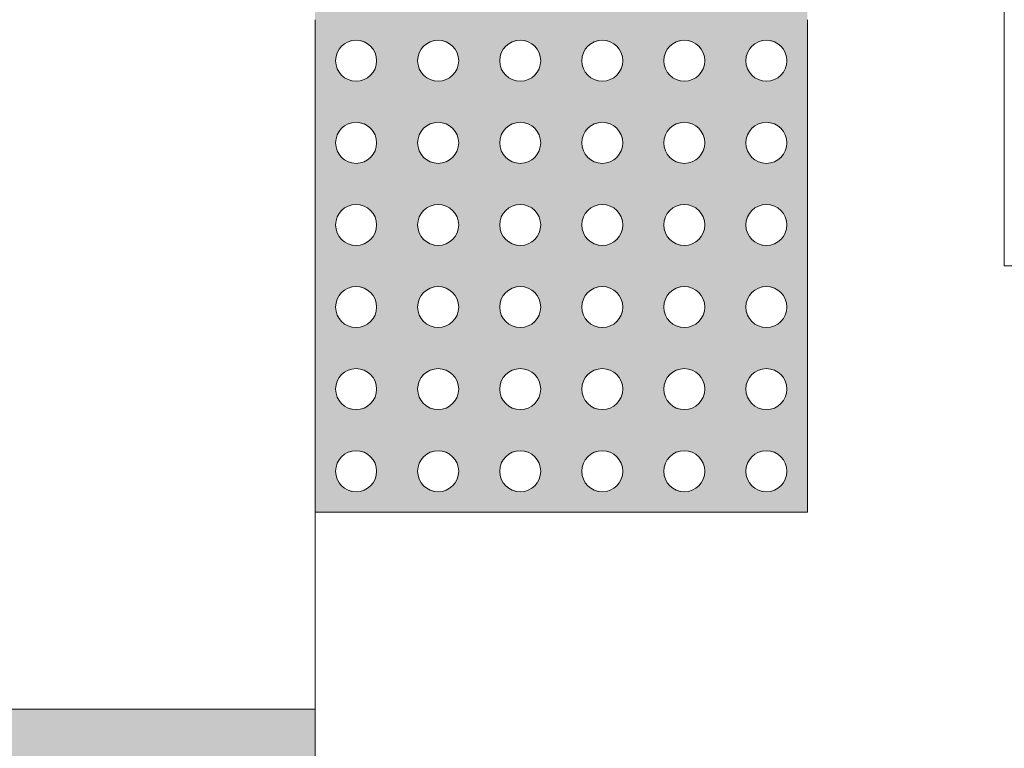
# Model space of a CAD drawing. Header units: metres. Extents: x -15 to 9.9, y -29.4 to -7.5.
# Tile 22 of 59: x 5.856 to 6.356, y -23.895 to -23.525. Entities that reach past the tile are written whole.
import ezdxf

# ---------------------------------------------------------------- set-up
doc = ezdxf.new("R2010")
doc.units = ezdxf.units.M
doc.linetypes.add('Traço ponto', pattern=[0.015875, 0.00635, -0.004763, 0, -0.004763])
for name, color, linetype, lineweight in [('A-ANNO-DIMS', 7, 'Continuous', 9), ('A-ANNO-DIMS-90', 7, 'Continuous', 9), ('A-DETL-GENF', 7, 'Continuous', 5), ('A-FLOR', 7, 'Continuous', 5), ('A-FLOR-PATT', 7, 'Continuous', 5)]:
    doc.layers.add(name, color=color, linetype=linetype, lineweight=lineweight)
doc.layers.add('A-DETL', color=7, linetype='Continuous', lineweight=5, true_color=0x00a600)
doc.styles.add('Arial', font='arial.ttf', dxfattribs={"height": 0.135})
doc.dimstyles.new('Com_linha__ref__contínua__-_Cor_Vermelha_Arial_1_5mm', dxfattribs={"dimscale": 0.3048, "dimtxt": 0.137735, "dimasz": 0.590551, "dimexe": 0.442913, "dimexo": 0.442913, "dimgap": 0.044291, "dimtad": 1, "dimrnd": 0.01, "dimzin": 0, "dimdsep": 46, "dimtxsty": 'Arial', "dimblk1": 'OBLIQUE', "dimblk2": 'OBLIQUE', "dimsah": 1, "dimcen": 0.09, "dimdle": 0.442913, "dimazin": 0, "dimtfac": 1, "dimtdec": 4, "dimtix": 1, "dimtmove": 0, "dimatfit": 3, "dimfxl": 1, "dimtvp": 1, "dimtolj": 1, "dimtzin": 0, "dimarcsym": 2})

# ---------------------------------------------------------------- blocks, each defined once
blk = doc.blocks.new('DIMBLOCK64-PLANTA DE COBERTURA')
at = {"layer": 'A-ANNO-DIMS-90', "color": 242, "true_color": 0xbd2b2e, "transparency": 16777216}
for p, q in [((0.50641, -26.61136), (0.50641, -22.81004)), ((6.00641, -26.61136), (6.00641, -26.47636)), ((0.50641, -26.61136), (0.59641, -26.52136)), ((6.00641, -26.61136), (6.09641, -26.52136)), ((0.50641, -26.61136), (0.41641, -26.70136)), ((0.50641, -26.61136), (6.14141, -26.61136)), ((0.50641, -26.61136), (0.50641, -26.74636)), ((6.00641, -26.61136), (5.91641, -26.70136)), ((6.00641, -26.61136), (6.00641, -26.61908))]:
    blk.add_line(p, q, dxfattribs=at)
at = {"layer": 'A-ANNO-DIMS-90', "color": 0, "transparency": 16777216, "insert": (3.07418, -26.4226), "char_height": 0.135, "width": 0.4373617, "attachment_point": 1, "line_spacing_factor": 0.941778, "style": 'Arial'}
blk.add_mtext('5,50', dxfattribs=at)
blk = doc.blocks.new('_Oblique')
at = {"color": 0, "linetype": 'ByBlock', "lineweight": -2}
blk.add_line((-0.5, -0.5), (0.5, 0.5), dxfattribs=at)

msp = doc.modelspace()

# ---------------------------------------------------------------- hatches: boundary and pattern name
at = {"layer": 'A-DETL-GENF', "true_color": 0xffffff}
h = msp.add_hatch(color=7, dxfattribs=at)
h.paths.add_polyline_path([(6.04258, -23.52504), (6.25641, -23.52504), (6.25641, -23.27504), (6.00641, -23.27504), (6.00641, -23.52504), (6.03245, -23.52504)])
h.paths.add_polyline_path([(6.06891, -23.51462), (6.0637, -23.51323), (6.05989, -23.50942), (6.0585, -23.50421), (6.05989, -23.499), (6.0637, -23.49519), (6.06891, -23.49379), (6.07412, -23.49519), (6.07793, -23.499), (6.07933, -23.50421), (6.07793, -23.50942), (6.07412, -23.51323), (6.07161, -23.51427)])
h.paths.add_polyline_path([(6.15225, -23.51462), (6.14704, -23.51323), (6.14322, -23.50942), (6.14183, -23.50421), (6.14322, -23.499), (6.14704, -23.49519), (6.15225, -23.49379), (6.15745, -23.49519), (6.16127, -23.499), (6.16266, -23.50421), (6.16127, -23.50942), (6.15745, -23.51323), (6.15494, -23.51427)])
h.paths.add_polyline_path([(6.11058, -23.51462), (6.10537, -23.51323), (6.10156, -23.50942), (6.10016, -23.50421), (6.10156, -23.499), (6.10537, -23.49519), (6.11058, -23.49379), (6.11579, -23.49519), (6.1196, -23.499), (6.121, -23.50421), (6.1196, -23.50942), (6.11579, -23.51323), (6.11327, -23.51427)])
h.paths.add_polyline_path([(6.23558, -23.51462), (6.23037, -23.51323), (6.22656, -23.50942), (6.22516, -23.50421), (6.22656, -23.499), (6.23037, -23.49519), (6.23558, -23.49379), (6.24079, -23.49519), (6.2446, -23.499), (6.246, -23.50421), (6.2446, -23.50942), (6.24079, -23.51323), (6.23827, -23.51427)])
h.paths.add_polyline_path([(6.19391, -23.51462), (6.1887, -23.51323), (6.18489, -23.50942), (6.1835, -23.50421), (6.18489, -23.499), (6.1887, -23.49519), (6.19391, -23.49379), (6.19912, -23.49519), (6.20293, -23.499), (6.20433, -23.50421), (6.20293, -23.50942), (6.19912, -23.51323), (6.19661, -23.51427)])
h.paths.add_polyline_path([(6.02725, -23.51462), (6.02204, -23.51323), (6.01822, -23.50942), (6.01683, -23.50421), (6.01822, -23.499), (6.02204, -23.49519), (6.02725, -23.49379), (6.03245, -23.49519), (6.03627, -23.499), (6.03766, -23.50421), (6.03627, -23.50942), (6.03245, -23.51323), (6.02994, -23.51427)])
h.paths.add_polyline_path([(6.19391, -23.47296), (6.1887, -23.47156), (6.18489, -23.46775), (6.1835, -23.46254), (6.18489, -23.45733), (6.1887, -23.45352), (6.19391, -23.45212), (6.19912, -23.45352), (6.20293, -23.45733), (6.20433, -23.46254), (6.20293, -23.46775), (6.19912, -23.47156), (6.19661, -23.4726)])
h.paths.add_polyline_path([(6.06891, -23.47296), (6.0637, -23.47156), (6.05989, -23.46775), (6.0585, -23.46254), (6.05989, -23.45733), (6.0637, -23.45352), (6.06891, -23.45212), (6.07412, -23.45352), (6.07793, -23.45733), (6.07933, -23.46254), (6.07793, -23.46775), (6.07412, -23.47156), (6.07161, -23.4726)])
h.paths.add_polyline_path([(6.15225, -23.47296), (6.14704, -23.47156), (6.14322, -23.46775), (6.14183, -23.46254), (6.14322, -23.45733), (6.14704, -23.45352), (6.15225, -23.45212), (6.15745, -23.45352), (6.16127, -23.45733), (6.16266, -23.46254), (6.16127, -23.46775), (6.15745, -23.47156), (6.15494, -23.4726)])
h.paths.add_polyline_path([(6.11058, -23.47296), (6.10537, -23.47156), (6.10156, -23.46775), (6.10016, -23.46254), (6.10156, -23.45733), (6.10537, -23.45352), (6.11058, -23.45212), (6.11579, -23.45352), (6.1196, -23.45733), (6.121, -23.46254), (6.1196, -23.46775), (6.11579, -23.47156), (6.11327, -23.4726)])
h.paths.add_polyline_path([(6.23558, -23.47296), (6.23037, -23.47156), (6.22656, -23.46775), (6.22516, -23.46254), (6.22656, -23.45733), (6.23037, -23.45352), (6.23558, -23.45212), (6.24079, -23.45352), (6.2446, -23.45733), (6.246, -23.46254), (6.2446, -23.46775), (6.24079, -23.47156), (6.23827, -23.4726)])
h.paths.add_polyline_path([(6.02725, -23.47296), (6.02204, -23.47156), (6.01822, -23.46775), (6.01683, -23.46254), (6.01822, -23.45733), (6.02204, -23.45352), (6.02725, -23.45212), (6.03245, -23.45352), (6.03627, -23.45733), (6.03766, -23.46254), (6.03627, -23.46775), (6.03245, -23.47156), (6.02994, -23.4726)])
h.paths.add_polyline_path([(6.15225, -23.43129), (6.14704, -23.4299), (6.14322, -23.42608), (6.14183, -23.42087), (6.14322, -23.41567), (6.14704, -23.41185), (6.15225, -23.41046), (6.15745, -23.41185), (6.16127, -23.41567), (6.16266, -23.42087), (6.16127, -23.42608), (6.15745, -23.4299), (6.15494, -23.43094)])
h.paths.add_polyline_path([(6.19391, -23.43129), (6.1887, -23.4299), (6.18489, -23.42608), (6.1835, -23.42087), (6.18489, -23.41567), (6.1887, -23.41185), (6.19391, -23.41046), (6.19912, -23.41185), (6.20293, -23.41567), (6.20433, -23.42087), (6.20293, -23.42608), (6.19912, -23.4299), (6.19661, -23.43094)])
h.paths.add_polyline_path([(6.23558, -23.43129), (6.23037, -23.4299), (6.22656, -23.42608), (6.22516, -23.42087), (6.22656, -23.41567), (6.23037, -23.41185), (6.23558, -23.41046), (6.24079, -23.41185), (6.2446, -23.41567), (6.246, -23.42087), (6.2446, -23.42608), (6.24079, -23.4299), (6.23827, -23.43094)])
h.paths.add_polyline_path([(6.02725, -23.43129), (6.02204, -23.4299), (6.01822, -23.42608), (6.01683, -23.42087), (6.01822, -23.41567), (6.02204, -23.41185), (6.02725, -23.41046), (6.03245, -23.41185), (6.03627, -23.41567), (6.03766, -23.42087), (6.03627, -23.42608), (6.03245, -23.4299), (6.02994, -23.43094)])
h.paths.add_polyline_path([(6.11058, -23.43129), (6.10537, -23.4299), (6.10156, -23.42608), (6.10016, -23.42087), (6.10156, -23.41567), (6.10537, -23.41185), (6.11058, -23.41046), (6.11579, -23.41185), (6.1196, -23.41567), (6.121, -23.42087), (6.1196, -23.42608), (6.11579, -23.4299), (6.11327, -23.43094)])
h.paths.add_polyline_path([(6.06891, -23.43129), (6.0637, -23.4299), (6.05989, -23.42608), (6.0585, -23.42087), (6.05989, -23.41567), (6.0637, -23.41185), (6.06891, -23.41046), (6.07412, -23.41185), (6.07793, -23.41567), (6.07933, -23.42087), (6.07793, -23.42608), (6.07412, -23.4299), (6.07161, -23.43094)])
h.paths.add_polyline_path([(6.02725, -23.38962), (6.02204, -23.38823), (6.01822, -23.38442), (6.01683, -23.37921), (6.01822, -23.374), (6.02204, -23.37019), (6.02725, -23.36879), (6.03245, -23.37019), (6.03627, -23.374), (6.03766, -23.37921), (6.03627, -23.38442), (6.03245, -23.38823), (6.02994, -23.38927)])
h.paths.add_polyline_path([(6.06891, -23.38962), (6.0637, -23.38823), (6.05989, -23.38442), (6.0585, -23.37921), (6.05989, -23.374), (6.0637, -23.37019), (6.06891, -23.36879), (6.07412, -23.37019), (6.07793, -23.374), (6.07933, -23.37921), (6.07793, -23.38442), (6.07412, -23.38823), (6.07161, -23.38927)])
h.paths.add_polyline_path([(6.23558, -23.38962), (6.23037, -23.38823), (6.22656, -23.38442), (6.22516, -23.37921), (6.22656, -23.374), (6.23037, -23.37019), (6.23558, -23.36879), (6.24079, -23.37019), (6.2446, -23.374), (6.246, -23.37921), (6.2446, -23.38442), (6.24079, -23.38823), (6.23827, -23.38927)])
h.paths.add_polyline_path([(6.11058, -23.38962), (6.10537, -23.38823), (6.10156, -23.38442), (6.10016, -23.37921), (6.10156, -23.374), (6.10537, -23.37019), (6.11058, -23.36879), (6.11579, -23.37019), (6.1196, -23.374), (6.121, -23.37921), (6.1196, -23.38442), (6.11579, -23.38823), (6.11327, -23.38927)])
h.paths.add_polyline_path([(6.19391, -23.38962), (6.1887, -23.38823), (6.18489, -23.38442), (6.1835, -23.37921), (6.18489, -23.374), (6.1887, -23.37019), (6.19391, -23.36879), (6.19912, -23.37019), (6.20293, -23.374), (6.20433, -23.37921), (6.20293, -23.38442), (6.19912, -23.38823), (6.19661, -23.38927)])
h.paths.add_polyline_path([(6.15225, -23.38962), (6.14704, -23.38823), (6.14322, -23.38442), (6.14183, -23.37921), (6.14322, -23.374), (6.14704, -23.37019), (6.15225, -23.36879), (6.15745, -23.37019), (6.16127, -23.374), (6.16266, -23.37921), (6.16127, -23.38442), (6.15745, -23.38823), (6.15494, -23.38927)])
h.paths.add_polyline_path([(6.19391, -23.34796), (6.1887, -23.34656), (6.18489, -23.34275), (6.1835, -23.33754), (6.18489, -23.33233), (6.18919, -23.32832), (6.19391, -23.32712), (6.19912, -23.32852), (6.20293, -23.33233), (6.20433, -23.33754), (6.20293, -23.34275), (6.19912, -23.34656), (6.19661, -23.3476)])
h.paths.add_polyline_path([(6.15225, -23.34796), (6.14704, -23.34656), (6.14322, -23.34275), (6.14183, -23.33754), (6.14322, -23.33233), (6.14753, -23.32832), (6.15225, -23.32712), (6.15745, -23.32852), (6.16127, -23.33233), (6.16266, -23.33754), (6.16127, -23.34275), (6.15745, -23.34656), (6.15494, -23.3476)])
h.paths.add_polyline_path([(6.11058, -23.34796), (6.10537, -23.34656), (6.10156, -23.34275), (6.10016, -23.33754), (6.10156, -23.33233), (6.10586, -23.32832), (6.11058, -23.32712), (6.11579, -23.32852), (6.1196, -23.33233), (6.121, -23.33754), (6.1196, -23.34275), (6.11579, -23.34656), (6.11327, -23.3476)])
h.paths.add_polyline_path([(6.02725, -23.34796), (6.02204, -23.34656), (6.01822, -23.34275), (6.01683, -23.33754), (6.01822, -23.33233), (6.02253, -23.32832), (6.02725, -23.32712), (6.03245, -23.32852), (6.03627, -23.33233), (6.03766, -23.33754), (6.03627, -23.34275), (6.03245, -23.34656), (6.02994, -23.3476)])
h.paths.add_polyline_path([(6.23558, -23.34796), (6.23037, -23.34656), (6.22656, -23.34275), (6.22516, -23.33754), (6.22656, -23.33233), (6.23086, -23.32832), (6.23558, -23.32712), (6.24079, -23.32852), (6.2446, -23.33233), (6.246, -23.33754), (6.2446, -23.34275), (6.24079, -23.34656), (6.23827, -23.3476)])
h.paths.add_polyline_path([(6.06891, -23.34796), (6.0637, -23.34656), (6.05989, -23.34275), (6.0585, -23.33754), (6.05989, -23.33233), (6.06419, -23.32832), (6.06891, -23.32712), (6.07412, -23.32852), (6.07793, -23.33233), (6.07933, -23.33754), (6.07793, -23.34275), (6.07412, -23.34656), (6.07161, -23.3476)])
h.paths.add_polyline_path([(6.02725, -23.30629), (6.02204, -23.3049), (6.01822, -23.30108), (6.01683, -23.29587), (6.01822, -23.29067), (6.02204, -23.28685), (6.02725, -23.28546), (6.03245, -23.28685), (6.03627, -23.29067), (6.03766, -23.29587), (6.03627, -23.30108), (6.03245, -23.3049), (6.02994, -23.30594)])
h.paths.add_polyline_path([(6.15225, -23.30629), (6.14704, -23.3049), (6.14322, -23.30108), (6.14183, -23.29587), (6.14322, -23.29067), (6.14704, -23.28685), (6.15225, -23.28546), (6.15745, -23.28685), (6.16127, -23.29067), (6.16266, -23.29587), (6.16127, -23.30108), (6.15745, -23.3049), (6.15494, -23.30594)])
h.paths.add_polyline_path([(6.06891, -23.30629), (6.0637, -23.3049), (6.05989, -23.30108), (6.0585, -23.29587), (6.05989, -23.29067), (6.0637, -23.28685), (6.06891, -23.28546), (6.07412, -23.28685), (6.07793, -23.29067), (6.07933, -23.29587), (6.07793, -23.30108), (6.07412, -23.3049), (6.07161, -23.30594)])
h.paths.add_polyline_path([(6.11058, -23.30629), (6.10537, -23.3049), (6.10156, -23.30108), (6.10016, -23.29587), (6.10156, -23.29067), (6.10537, -23.28685), (6.11058, -23.28546), (6.11579, -23.28685), (6.1196, -23.29067), (6.121, -23.29587), (6.1196, -23.30108), (6.11579, -23.3049), (6.11327, -23.30594)])
h.paths.add_polyline_path([(6.19391, -23.30629), (6.1887, -23.3049), (6.18489, -23.30108), (6.1835, -23.29587), (6.18489, -23.29067), (6.1887, -23.28685), (6.19391, -23.28546), (6.19912, -23.28685), (6.20293, -23.29067), (6.20433, -23.29587), (6.20293, -23.30108), (6.19912, -23.3049), (6.19661, -23.30594)])
h.paths.add_polyline_path([(6.23558, -23.30629), (6.23037, -23.3049), (6.22656, -23.30108), (6.22516, -23.29587), (6.22656, -23.29067), (6.23037, -23.28685), (6.23558, -23.28546), (6.24079, -23.28685), (6.2446, -23.29067), (6.246, -23.29587), (6.2446, -23.30108), (6.24079, -23.3049), (6.23827, -23.30594)])
h = msp.add_hatch(color=7, dxfattribs=at)
h.paths.add_polyline_path([(6.03245, -23.77504), (6.25641, -23.77504), (6.25641, -23.52504), (6.00641, -23.52504), (6.00641, -23.77504), (6.02994, -23.77504)])
h.paths.add_polyline_path([(6.15225, -23.76462), (6.14704, -23.76323), (6.14322, -23.75942), (6.14183, -23.75421), (6.14322, -23.749), (6.14704, -23.74519), (6.15225, -23.74379), (6.15745, -23.74519), (6.16127, -23.749), (6.16266, -23.75421), (6.16127, -23.75942), (6.15745, -23.76323), (6.15494, -23.76427)])
h.paths.add_polyline_path([(6.19391, -23.76462), (6.1887, -23.76323), (6.18489, -23.75942), (6.1835, -23.75421), (6.18489, -23.749), (6.1887, -23.74519), (6.19391, -23.74379), (6.19912, -23.74519), (6.20297, -23.74908), (6.20433, -23.75421), (6.20293, -23.75942), (6.19912, -23.76323), (6.19661, -23.76427)])
h.paths.add_polyline_path([(6.23558, -23.76462), (6.23037, -23.76323), (6.22656, -23.75942), (6.22516, -23.75421), (6.22656, -23.749), (6.23037, -23.74519), (6.23558, -23.74379), (6.24079, -23.74519), (6.2446, -23.749), (6.246, -23.75421), (6.2446, -23.75942), (6.24079, -23.76323), (6.23827, -23.76427)])
h.paths.add_polyline_path([(6.11058, -23.76462), (6.10537, -23.76323), (6.10156, -23.75942), (6.10016, -23.75421), (6.10156, -23.749), (6.10537, -23.74519), (6.11058, -23.74379), (6.11579, -23.74519), (6.1196, -23.749), (6.121, -23.75421), (6.1196, -23.75942), (6.11579, -23.76323), (6.11327, -23.76427)])
h.paths.add_polyline_path([(6.06891, -23.76462), (6.0637, -23.76323), (6.05989, -23.75942), (6.0585, -23.75421), (6.05989, -23.749), (6.0637, -23.74519), (6.06891, -23.74379), (6.07412, -23.74519), (6.07793, -23.749), (6.07933, -23.75421), (6.07793, -23.75942), (6.07412, -23.76323), (6.07161, -23.76427)])
h.paths.add_polyline_path([(6.02725, -23.76462), (6.02204, -23.76323), (6.01822, -23.75942), (6.01683, -23.75421), (6.01822, -23.749), (6.02204, -23.74519), (6.02725, -23.74379), (6.03245, -23.74519), (6.03627, -23.749), (6.03766, -23.75421), (6.03627, -23.75942), (6.03245, -23.76323), (6.02994, -23.76427)])
h.paths.add_polyline_path([(6.11058, -23.72296), (6.10537, -23.72156), (6.10156, -23.71775), (6.10016, -23.71254), (6.10156, -23.70733), (6.10537, -23.70352), (6.11058, -23.70212), (6.11579, -23.70352), (6.1196, -23.70733), (6.121, -23.71254), (6.1196, -23.71775), (6.11579, -23.72156), (6.11327, -23.7226)])
h.paths.add_polyline_path([(6.15225, -23.72296), (6.14704, -23.72156), (6.14322, -23.71775), (6.14183, -23.71254), (6.14322, -23.70733), (6.14704, -23.70352), (6.15225, -23.70212), (6.15745, -23.70352), (6.16127, -23.70733), (6.16266, -23.71254), (6.16127, -23.71775), (6.15745, -23.72156), (6.15494, -23.7226)])
h.paths.add_polyline_path([(6.06891, -23.72296), (6.0637, -23.72156), (6.05989, -23.71775), (6.0585, -23.71254), (6.05989, -23.70733), (6.0637, -23.70352), (6.06891, -23.70212), (6.07412, -23.70352), (6.07793, -23.70733), (6.07933, -23.71254), (6.07793, -23.71775), (6.07412, -23.72156), (6.07161, -23.7226)])
h.paths.add_polyline_path([(6.19391, -23.72296), (6.1887, -23.72156), (6.18489, -23.71775), (6.1835, -23.71254), (6.18489, -23.70733), (6.1887, -23.70352), (6.19391, -23.70212), (6.19912, -23.70352), (6.20293, -23.70733), (6.20433, -23.71254), (6.20293, -23.71775), (6.19912, -23.72156), (6.19661, -23.7226)])
h.paths.add_polyline_path([(6.23558, -23.72296), (6.23037, -23.72156), (6.22656, -23.71775), (6.22516, -23.71254), (6.22656, -23.70733), (6.23037, -23.70352), (6.23558, -23.70212), (6.24079, -23.70352), (6.2446, -23.70733), (6.246, -23.71254), (6.2446, -23.71775), (6.24079, -23.72156), (6.23827, -23.7226)])
h.paths.add_polyline_path([(6.02725, -23.72296), (6.02204, -23.72156), (6.01822, -23.71775), (6.01683, -23.71254), (6.01822, -23.70733), (6.02204, -23.70352), (6.02725, -23.70212), (6.03245, -23.70352), (6.03627, -23.70733), (6.03766, -23.71254), (6.03627, -23.71775), (6.03245, -23.72156), (6.02911, -23.72271)])
h.paths.add_polyline_path([(6.15225, -23.68129), (6.14704, -23.6799), (6.14322, -23.67608), (6.14183, -23.67087), (6.14322, -23.66567), (6.14704, -23.66185), (6.15225, -23.66046), (6.15745, -23.66185), (6.16127, -23.66567), (6.16266, -23.67087), (6.16127, -23.67608), (6.15745, -23.6799), (6.15494, -23.68094)])
h.paths.add_polyline_path([(6.11058, -23.68129), (6.10537, -23.6799), (6.10156, -23.67608), (6.10016, -23.67087), (6.10156, -23.66567), (6.10537, -23.66185), (6.11058, -23.66046), (6.11579, -23.66185), (6.1196, -23.66567), (6.121, -23.67087), (6.1196, -23.67608), (6.11579, -23.6799), (6.11327, -23.68094)])
h.paths.add_polyline_path([(6.19391, -23.68129), (6.1887, -23.6799), (6.18489, -23.67608), (6.1835, -23.67087), (6.18489, -23.66567), (6.1887, -23.66185), (6.19391, -23.66046), (6.19912, -23.66185), (6.20293, -23.66567), (6.20433, -23.67087), (6.20293, -23.67608), (6.19912, -23.6799), (6.19661, -23.68094)])
h.paths.add_polyline_path([(6.06891, -23.68129), (6.0637, -23.6799), (6.05989, -23.67608), (6.0585, -23.67087), (6.05989, -23.66567), (6.0637, -23.66185), (6.06891, -23.66046), (6.07412, -23.66185), (6.07793, -23.66567), (6.07933, -23.67087), (6.07793, -23.67608), (6.07412, -23.6799), (6.07161, -23.68094)])
h.paths.add_polyline_path([(6.23558, -23.68129), (6.23037, -23.6799), (6.22656, -23.67608), (6.22516, -23.67087), (6.22656, -23.66567), (6.23037, -23.66185), (6.23558, -23.66046), (6.24079, -23.66185), (6.2446, -23.66567), (6.246, -23.67087), (6.2446, -23.67608), (6.24079, -23.6799), (6.23827, -23.68094)])
h.paths.add_polyline_path([(6.02725, -23.68129), (6.02204, -23.6799), (6.01822, -23.67608), (6.01683, -23.67087), (6.01822, -23.66567), (6.02204, -23.66185), (6.02725, -23.66046), (6.03245, -23.66185), (6.03627, -23.66567), (6.03766, -23.67087), (6.03627, -23.67608), (6.03245, -23.6799), (6.02911, -23.68105)])
h.paths.add_polyline_path([(6.06891, -23.63962), (6.0637, -23.63823), (6.05989, -23.63442), (6.0585, -23.62921), (6.05989, -23.624), (6.0637, -23.62019), (6.06891, -23.61879), (6.07412, -23.62019), (6.07793, -23.624), (6.07933, -23.62921), (6.07793, -23.63442), (6.07412, -23.63823), (6.07161, -23.63927)])
h.paths.add_polyline_path([(6.02725, -23.63962), (6.02204, -23.63823), (6.01822, -23.63442), (6.01683, -23.62921), (6.01822, -23.624), (6.02204, -23.62019), (6.02725, -23.61879), (6.03245, -23.62019), (6.03627, -23.624), (6.03766, -23.62921), (6.03627, -23.63442), (6.03245, -23.63823), (6.02994, -23.63927)])
h.paths.add_polyline_path([(6.23558, -23.63962), (6.23037, -23.63823), (6.22656, -23.63442), (6.22516, -23.62921), (6.22656, -23.624), (6.23037, -23.62019), (6.23558, -23.61879), (6.24079, -23.62019), (6.2446, -23.624), (6.246, -23.62921), (6.2446, -23.63442), (6.24079, -23.63823), (6.23827, -23.63927)])
h.paths.add_polyline_path([(6.19391, -23.63962), (6.1887, -23.63823), (6.18489, -23.63442), (6.1835, -23.62921), (6.18489, -23.624), (6.1887, -23.62019), (6.19391, -23.61879), (6.19912, -23.62019), (6.20293, -23.624), (6.20433, -23.62921), (6.20293, -23.63442), (6.19912, -23.63823), (6.19661, -23.63927)])
h.paths.add_polyline_path([(6.15225, -23.63962), (6.14704, -23.63823), (6.14322, -23.63442), (6.14183, -23.62921), (6.14322, -23.624), (6.14704, -23.62019), (6.15225, -23.61879), (6.15745, -23.62019), (6.16127, -23.624), (6.16266, -23.62921), (6.16127, -23.63442), (6.15745, -23.63823), (6.15494, -23.63927)])
h.paths.add_polyline_path([(6.11058, -23.63962), (6.10537, -23.63823), (6.10156, -23.63442), (6.10016, -23.62921), (6.10156, -23.624), (6.10537, -23.62019), (6.11058, -23.61879), (6.11579, -23.62019), (6.1196, -23.624), (6.121, -23.62921), (6.1196, -23.63442), (6.11579, -23.63823), (6.11327, -23.63927)])
h.paths.add_polyline_path([(6.06891, -23.59796), (6.0637, -23.59656), (6.05989, -23.59275), (6.0585, -23.58754), (6.05989, -23.58233), (6.0637, -23.57852), (6.06891, -23.57712), (6.07412, -23.57852), (6.07793, -23.58233), (6.07933, -23.58754), (6.07793, -23.59275), (6.07412, -23.59656), (6.07161, -23.5976)])
h.paths.add_polyline_path([(6.15225, -23.59796), (6.14704, -23.59656), (6.14322, -23.59275), (6.14183, -23.58754), (6.14322, -23.58233), (6.14704, -23.57852), (6.15225, -23.57712), (6.15745, -23.57852), (6.16127, -23.58233), (6.16266, -23.58754), (6.16127, -23.59275), (6.15745, -23.59656), (6.15494, -23.5976)])
h.paths.add_polyline_path([(6.19391, -23.59796), (6.1887, -23.59656), (6.18489, -23.59275), (6.1835, -23.58754), (6.18489, -23.58233), (6.1887, -23.57852), (6.19391, -23.57712), (6.19912, -23.57852), (6.20293, -23.58233), (6.20433, -23.58754), (6.20293, -23.59275), (6.19912, -23.59656), (6.19661, -23.5976)])
h.paths.add_polyline_path([(6.11058, -23.59796), (6.10537, -23.59656), (6.10156, -23.59275), (6.10016, -23.58754), (6.10156, -23.58233), (6.10537, -23.57852), (6.11058, -23.57712), (6.11579, -23.57852), (6.1196, -23.58233), (6.121, -23.58754), (6.1196, -23.59275), (6.11579, -23.59656), (6.11327, -23.5976)])
h.paths.add_polyline_path([(6.23558, -23.59796), (6.23037, -23.59656), (6.22656, -23.59275), (6.22516, -23.58754), (6.22656, -23.58233), (6.23037, -23.57852), (6.23558, -23.57712), (6.24079, -23.57852), (6.2446, -23.58233), (6.246, -23.58754), (6.2446, -23.59275), (6.24079, -23.59656), (6.23827, -23.5976)])
h.paths.add_polyline_path([(6.02725, -23.59796), (6.02204, -23.59656), (6.01822, -23.59275), (6.01683, -23.58754), (6.01822, -23.58233), (6.02204, -23.57852), (6.02725, -23.57712), (6.03245, -23.57852), (6.03627, -23.58233), (6.03766, -23.58754), (6.03627, -23.59275), (6.03245, -23.59656), (6.02994, -23.5976)])
h.paths.add_polyline_path([(6.02725, -23.55629), (6.02204, -23.5549), (6.01822, -23.55108), (6.01683, -23.54587), (6.01822, -23.54067), (6.02204, -23.53685), (6.02725, -23.53546), (6.03245, -23.53685), (6.03627, -23.54067), (6.03766, -23.54587), (6.03627, -23.55108), (6.03245, -23.5549), (6.02994, -23.55594)])
h.paths.add_polyline_path([(6.11058, -23.55629), (6.10537, -23.5549), (6.10156, -23.55108), (6.10016, -23.54587), (6.10156, -23.54067), (6.10537, -23.53685), (6.11058, -23.53546), (6.11579, -23.53685), (6.1196, -23.54067), (6.121, -23.54587), (6.1196, -23.55108), (6.11579, -23.5549), (6.11327, -23.55594)])
h.paths.add_polyline_path([(6.15225, -23.55629), (6.14704, -23.5549), (6.14322, -23.55108), (6.14183, -23.54587), (6.14322, -23.54067), (6.14704, -23.53685), (6.15225, -23.53546), (6.15745, -23.53685), (6.16127, -23.54067), (6.16266, -23.54587), (6.16127, -23.55108), (6.15745, -23.5549), (6.15494, -23.55594)])
h.paths.add_polyline_path([(6.23558, -23.55629), (6.23037, -23.5549), (6.22656, -23.55108), (6.22516, -23.54587), (6.22656, -23.54067), (6.23037, -23.53685), (6.23558, -23.53546), (6.24079, -23.53685), (6.2446, -23.54067), (6.246, -23.54587), (6.2446, -23.55108), (6.24079, -23.5549), (6.23827, -23.55594)])
h.paths.add_polyline_path([(6.19391, -23.55629), (6.1887, -23.5549), (6.18489, -23.55108), (6.1835, -23.54587), (6.18489, -23.54067), (6.1887, -23.53685), (6.19391, -23.53546), (6.19912, -23.53685), (6.20293, -23.54067), (6.20433, -23.54587), (6.20293, -23.55108), (6.19912, -23.5549), (6.19661, -23.55594)])
h.paths.add_polyline_path([(6.06891, -23.55629), (6.0637, -23.5549), (6.05989, -23.55108), (6.0585, -23.54587), (6.05989, -23.54067), (6.0637, -23.53685), (6.06891, -23.53546), (6.07412, -23.53685), (6.07793, -23.54067), (6.07933, -23.54587), (6.07793, -23.55108), (6.07412, -23.5549), (6.07161, -23.55594)])
at = {"layer": 'A-FLOR-PATT', "true_color": 0xd2e2c2}
h = msp.add_hatch(color=254, dxfattribs=at)
h.paths.add_polyline_path([(1.91881, -28.25504), (6.00641, -28.25504), (6.00641, -23.87504), (-0.16359, -23.87504), (-0.16359, -28.25504), (1.82735, -28.25504)])
h.paths.add_polyline_path([(2.86588, -27.43725), (2.82342, -27.42674), (2.80426, -27.41989), (2.78757, -27.41113), (2.77419, -27.3998), (2.76474, -27.38543), (2.75886, -27.36831), (2.75583, -27.34897), (2.75494, -27.32799), (2.75547, -27.28321), (2.66013, -27.28042), (2.59395, -27.27984), (2.06876, -27.28071), (1.91881, -27.28333), (1.85184, -27.28197), (1.80319, -27.27788), (1.74851, -27.26477), (1.69676, -27.24192), (1.64705, -27.21228), (1.58673, -27.1707), (1.55462, -27.13976), (1.52665, -27.10519), (1.48962, -27.04918), (1.45656, -26.99084), (1.44512, -26.96675), (1.43111, -26.92901), (1.40737, -26.84954), (1.38973, -26.76878), (1.38226, -26.71897), (1.37212, -26.59475), (1.36863, -26.51323), (1.37064, -26.50888), (1.37064, -26.43155), (1.36863, -26.42729), (1.37304, -26.32426), (1.38555, -26.19657), (1.39506, -26.14405), (1.40133, -26.11402), (1.43553, -25.99862), (1.44512, -25.97376), (1.45656, -25.94967), (1.48962, -25.89133), (1.52665, -25.83532), (1.54836, -25.80776), (1.57271, -25.7824), (1.59722, -25.76204), (1.62517, -25.7465), (1.65191, -25.73635), (1.78484, -25.69508), (1.89845, -25.66176), (1.90914, -25.65988), (1.92545, -25.65807), (1.94186, -25.6577), (2.08029, -25.65993), (2.40568, -25.66068), (2.59395, -25.66068), (2.75681, -25.65713), (2.75503, -25.61244), (2.75681, -25.58584), (2.75895, -25.57215), (2.76483, -25.55504), (2.77426, -25.54068), (2.78764, -25.52937), (2.80431, -25.52061), (2.83034, -25.51192), (2.86588, -25.50327), (2.89752, -25.51472), (2.90081, -25.51709), (2.90272, -25.52062), (2.90197, -25.52707), (2.89535, -25.53786), (2.88017, -25.55972), (2.86279, -25.59147), (2.85276, -25.61244), (2.83034, -25.6598), (3.29259, -25.64667), (3.75498, -25.64056), (3.90771, -25.6423), (4.06029, -25.64924), (4.24796, -25.66258), (4.50153, -25.64975), (4.67507, -25.64582), (4.86408, -25.64975), (4.89987, -25.6526), (4.95072, -25.66058), (4.97073, -25.66548), (4.99018, -25.6722), (5.01621, -25.67012), (5.04232, -25.67077), (5.07381, -25.67523), (5.10443, -25.68366), (5.11371, -25.68758), (5.12235, -25.69272), (5.14602, -25.71137), (5.16713, -25.73277), (5.20786, -25.77766), (5.24239, -25.82727), (5.27303, -25.88725), (5.29703, -25.94778), (5.31636, -26.01652), (5.33071, -26.08487), (5.3449, -26.17398), (5.35708, -26.28882), (5.36115, -26.4042), (5.36115, -26.53632), (5.35708, -26.6517), (5.34203, -26.78676), (5.33071, -26.85565), (5.31491, -26.93022), (5.29703, -26.99273), (5.27015, -27.05971), (5.24239, -27.11323), (5.20786, -27.16284), (5.15615, -27.21863), (5.14224, -27.23244), (5.11394, -27.25334), (5.07876, -27.26418), (5.04232, -27.26973), (5.0162, -27.27037), (4.99016, -27.26829), (4.95247, -27.27957), (4.94682, -27.28072), (4.88388, -27.28973), (4.82044, -27.29351), (4.757, -27.29203), (4.62925, -27.29434), (4.50153, -27.29079), (4.24796, -27.27794), (4.06029, -27.29128), (3.90771, -27.29821), (3.75498, -27.29995), (3.29259, -27.29384), (2.83034, -27.28071), (2.88186, -27.38341), (2.89752, -27.40577), (2.90226, -27.41399), (2.90197, -27.42177), (2.89916, -27.42487), (2.89535, -27.42665), (2.88017, -27.4325)])
h.paths.add_polyline_path([(1.00641, -22.67504), (6.00641, -22.67504), (6.00641, -19.63504), (5.68641, -19.63504), (5.68641, -18.39504), (6.00641, -18.39504), (6.00641, -18.25504), (0.54716, -18.25504), (0.54716, -18.41504), (1.00641, -18.41504)])

# ---------------------------------------------------------------- linework, layer by layer
at = {"layer": 'A-DETL', "color": 8, "true_color": 0x808080}
for p, q in [((6.35641, -23.40004), (6.35641, -23.65004)), ((6.00641, -23.52504), (6.00641, -23.77504)), ((6.25641, -23.77504), (6.25641, -23.52504)), ((6.35641, -23.65004), (6.60641, -23.65004)), ((6.00641, -23.77504), (6.25641, -23.77504))]:
    msp.add_line(p, q, dxfattribs=at)
at = {"layer": 'A-DETL', "color": 7, "linetype": 'Traço ponto'}
msp.add_line((6.00641, -28.25504), (6.00641, -23.77504), dxfattribs=at)
at = {"layer": 'A-DETL', "color": 8, "true_color": 0x808080}
for centre, start, end in [((6.02725, -23.54587), 90, 270), ((6.02725, -23.54587), 270, 90), ((6.06891, -23.54587), 90, 270), ((6.06891, -23.54587), 270, 90), ((6.11058, -23.54587), 90, 270), ((6.11058, -23.54587), 270, 90), ((6.15225, -23.54587), 90, 270), ((6.15225, -23.54587), 270, 90), ((6.19391, -23.54587), 90, 270), ((6.19391, -23.54587), 270, 90), ((6.23558, -23.54587), 90, 270), ((6.23558, -23.54587), 270, 90), ((6.02725, -23.58754), 90, 270), ((6.02725, -23.58754), 270, 90), ((6.06891, -23.58754), 90, 270), ((6.06891, -23.58754), 270, 90), ((6.11058, -23.58754), 90, 270), ((6.11058, -23.58754), 270, 90), ((6.15225, -23.58754), 90, 270), ((6.15225, -23.58754), 270, 90), ((6.19391, -23.58754), 90, 270), ((6.19391, -23.58754), 270, 90), ((6.23558, -23.58754), 90, 270), ((6.23558, -23.58754), 270, 90), ((6.02725, -23.62921), 90, 270), ((6.02725, -23.62921), 270, 90), ((6.06891, -23.62921), 90, 270), ((6.06891, -23.62921), 270, 90), ((6.11058, -23.62921), 90, 270), ((6.11058, -23.62921), 270, 90), ((6.15225, -23.62921), 90, 270), ((6.15225, -23.62921), 270, 90), ((6.19391, -23.62921), 90, 270), ((6.19391, -23.62921), 270, 90), ((6.23558, -23.62921), 90, 270), ((6.23558, -23.62921), 270, 90), ((6.02725, -23.67087), 90, 270), ((6.02725, -23.67087), 270, 90), ((6.06891, -23.67087), 90, 270), ((6.06891, -23.67087), 270, 90), ((6.11058, -23.67087), 90, 270), ((6.11058, -23.67087), 270, 90), ((6.15225, -23.67087), 90, 270), ((6.15225, -23.67087), 270, 90), ((6.19391, -23.67087), 90, 270), ((6.19391, -23.67087), 270, 90), ((6.23558, -23.67087), 90, 270), ((6.23558, -23.67087), 270, 90), ((6.02725, -23.71254), 90, 270), ((6.02725, -23.71254), 270, 90), ((6.06891, -23.71254), 90, 270), ((6.06891, -23.71254), 270, 90), ((6.11058, -23.71254), 90, 270), ((6.11058, -23.71254), 270, 90), ((6.15225, -23.71254), 90, 270), ((6.15225, -23.71254), 270, 90), ((6.19391, -23.71254), 90, 270), ((6.19391, -23.71254), 270, 90), ((6.23558, -23.71254), 90, 270), ((6.23558, -23.71254), 270, 90), ((6.02725, -23.75421), 90, 270), ((6.02725, -23.75421), 270, 90), ((6.06891, -23.75421), 90, 270), ((6.06891, -23.75421), 270, 90), ((6.11058, -23.75421), 90, 270), ((6.11058, -23.75421), 270, 90), ((6.15225, -23.75421), 90, 270), ((6.15225, -23.75421), 270, 90), ((6.19391, -23.75421), 90, 270), ((6.19391, -23.75421), 270, 90), ((6.23558, -23.75421), 90, 270), ((6.23558, -23.75421), 270, 90)]:
    msp.add_arc(centre, 0.01042, start, end, dxfattribs=at)
at = {"layer": 'A-FLOR', "color": 253, "true_color": 0xa3a3a3}
for p, q in [((6.00641, -28.25504), (6.00641, -23.77504)), ((6.00641, -23.87504), (-0.64359, -23.87504))]:
    msp.add_line(p, q, dxfattribs=at)

# ---------------------------------------------------------------- dimensions: what is measured, and where the dimension line sits
at = {"layer": 'A-ANNO-DIMS', "color": 242, "true_color": 0xbd2b2e}
dim = msp.add_linear_dim(base=(6.00641, -26.61136), p1=(0.50641, -22.67504), p2=(6.00641, -26.48408), dimstyle='Com_linha__ref__contínua__-_Cor_Vermelha_Arial_1_5mm', override={"dimpost": '<>', "dimfxl": 6.690201}, dxfattribs=at)
dim.commit()
dim.dimension.update_dxf_attribs({"geometry": 'DIMBLOCK64-PLANTA DE COBERTURA', "text_midpoint": (3.25641, -26.52893)})

doc.saveas('drawing.dxf')
